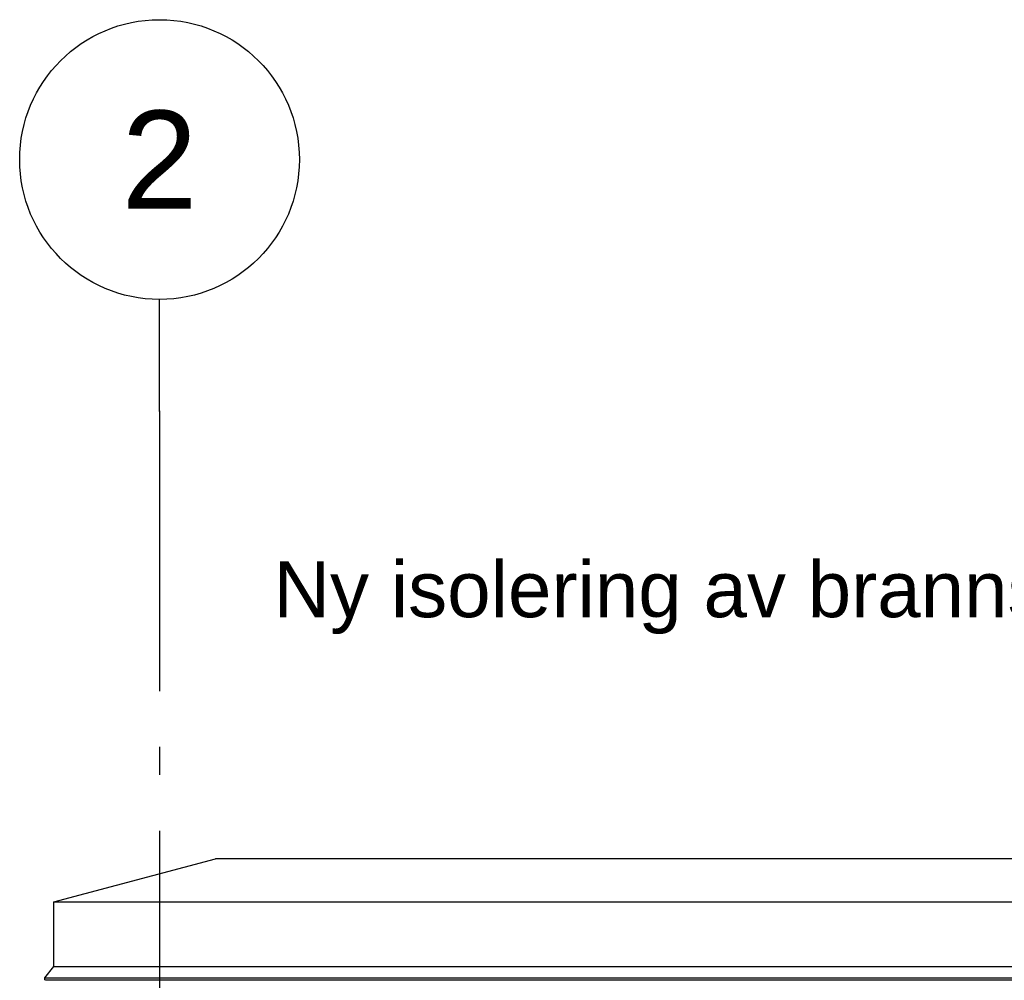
# Model space of a CAD drawing. Header units: millimetres. Extents: x -78790 to -55226, y -2070 to 11020.
# Tile 19 of 108: x -75318 to -73558, y 7826 to 9543. Entities that reach past the tile are written whole.
import ezdxf
from ezdxf.enums import TextEntityAlignment as Align

# ---------------------------------------------------------------- set-up
doc = ezdxf.new("R2010")
doc.units = ezdxf.units.MM
doc.header["$LTSCALE"] = 0.5
doc.header["$MEASUREMENT"] = 0
doc.linetypes.add('Akselinje', pattern=[1500, 1000, -200, 100, -200])
doc.linetypes.add('PLINE', pattern=[0])
for name, color, linetype in [('265- Gesimser_ takrenner og nedløp(Nye konstruksjoner)', 7, 'Continuous'), ('82-- Modullinjer', 7, 'Continuous'), ('832- Tekst bygning(Nye konstruksjoner)', 7, 'Continuous')]:
    doc.layers.add(name, color=color, linetype=linetype)
doc.styles.add('GENERATED_STYLE_1', font='arial.ttf')
doc.styles.add('GENERATED_STYLE_3', font='arial.ttf')
doc.dimstyles.new('GENERATED_STYLE__2', dxfattribs={"dimtxt": 0.18, "dimasz": 182.4, "dimexe": 0.18, "dimexo": 0.0625, "dimgap": 0, "dimtad": 0, "dimtih": 1, "dimtoh": 1, "dimdec": 4, "dimzin": 0, "dimdsep": 46, "dimcen": 0.09, "dimadec": 0, "dimazin": 0, "dimtfac": 1, "dimtdec": 4, "dimtmove": 0, "dimatfit": 3, "dimldrblk": 'ARROWHEAD_5', "dimfxl": 1, "dimtolj": 1, "dimtzin": 0, "dimarcsym": 0})

# ---------------------------------------------------------------- blocks, each defined once
blk = doc.blocks.new('Standard grid marker[3]', base_point=(-75068.2, 9043))
at = {"layer": '82-- Modullinjer', "linetype": 'Akselinje'}
for q in [(-75068.2, 9043), (-75068.2, 1550)]:
    blk.add_line((-75068.2, 8843), q, dxfattribs=at)
at = {"layer": '82-- Modullinjer', "linetype": 'PLINE'}
blk.add_circle((-75068.2, 9293), 250, dxfattribs=at)
at = {"layer": '82-- Modullinjer', "linetype": 'Akselinje'}
blk.add_point((-75068.2, 8843), dxfattribs=at)
blk.add_point((-75068.2, 8843), dxfattribs=at)
at = {"layer": '82-- Modullinjer', "style": 'GENERATED_STYLE_1'}
for tag, p in [('AC_MarkerText_1_0', (-75068.2, 9380.5)), ('AC_MarkerText_1_1', (-75068.2, 1187.5))]:
    blk.add_attdef(tag, text='', height=175, rotation=360, dxfattribs=at).set_placement(p, align=Align.TOP_CENTER)
blk = doc.blocks.new('ARROWHEAD_5')
at = {"linetype": 'Continuous'}
blk.add_hatch(color=256, dxfattribs=at).paths.add_polyline_path([(-1, 0.2679), (0, 0), (-1, -0.2679)])
blk.add_line((0, 0), (-1, 0), dxfattribs=at)

msp = doc.modelspace()

# ---------------------------------------------------------------- linework, layer by layer
at = {"layer": '265- Gesimser_ takrenner og nedløp(Nye konstruksjoner)', "linetype": 'PLINE'}
for p, q in [((-75257.4, 7966.2), (-74968.2, 8043)), ((-61578.2, 8043), (-74968.2, 8043)), ((-75257.4, 7850.8), (-75257.4, 7966.2)), ((-75257.4, 7966.2), (-61194.2, 7966.2)), ((-75273, 7830.2), (-75257.4, 7850.8)), ((-75257.4, 7850.8), (-61194.2, 7850.8)), ((-75273.5, 7828.4), (-75273, 7830.2)), ((-75273, 7826.7), (-75273.5, 7828.4)), ((-75273, 7830.2), (-61173.5, 7830.2)), ((-75271.6, 7825.9), (-75273, 7826.7)), ((-61175.3, 7825.9), (-75271.6, 7825.9))]:
    msp.add_line(p, q, dxfattribs=at)

# ---------------------------------------------------------------- block references
at = {"layer": '82-- Modullinjer', "linetype": 'PLINE'}
ref = msp.add_blockref('Standard grid marker[3]', (-75068.2, 9043), dxfattribs=at)
ref.add_attrib('AC_MarkerText_1', '2', dxfattribs={"color": 7, "height": 175, "rotation": 360, "style": 'GENERATED_STYLE_1'}).set_placement((-75068.2, 9380.5), align=Align.TOP_CENTER)

# ---------------------------------------------------------------- texts
at = {"layer": '832- Tekst bygning(Nye konstruksjoner)', "linetype": 'Continuous', "insert": (-74864.4, 8444.8), "char_height": 100, "attachment_point": 7, "style": 'GENERATED_STYLE_3'}
msp.add_mtext('\\A1;{\\pql;\\fArial|b0|i0|c0|p0;\\W1.000000;Ny\\fArial|b0|i0|c0|p0;\\W1.000000; isolering av brannseksjoneringsvegg}', dxfattribs=at)

# ---------------------------------------------------------------- leaders
at = {"layer": '832- Tekst bygning(Nye konstruksjoner)', "linetype": 'PLINE', "annotation_type": 0, "has_hookline": 1, "hookline_direction": 1, "text_width": 2447}
msp.add_leader([(-71763.1, 7830.2), (-72126.7, 8444.8), (-72440.2, 8399.4)], dimstyle='GENERATED_STYLE__2', dxfattribs=at)

doc.saveas('drawing.dxf')
